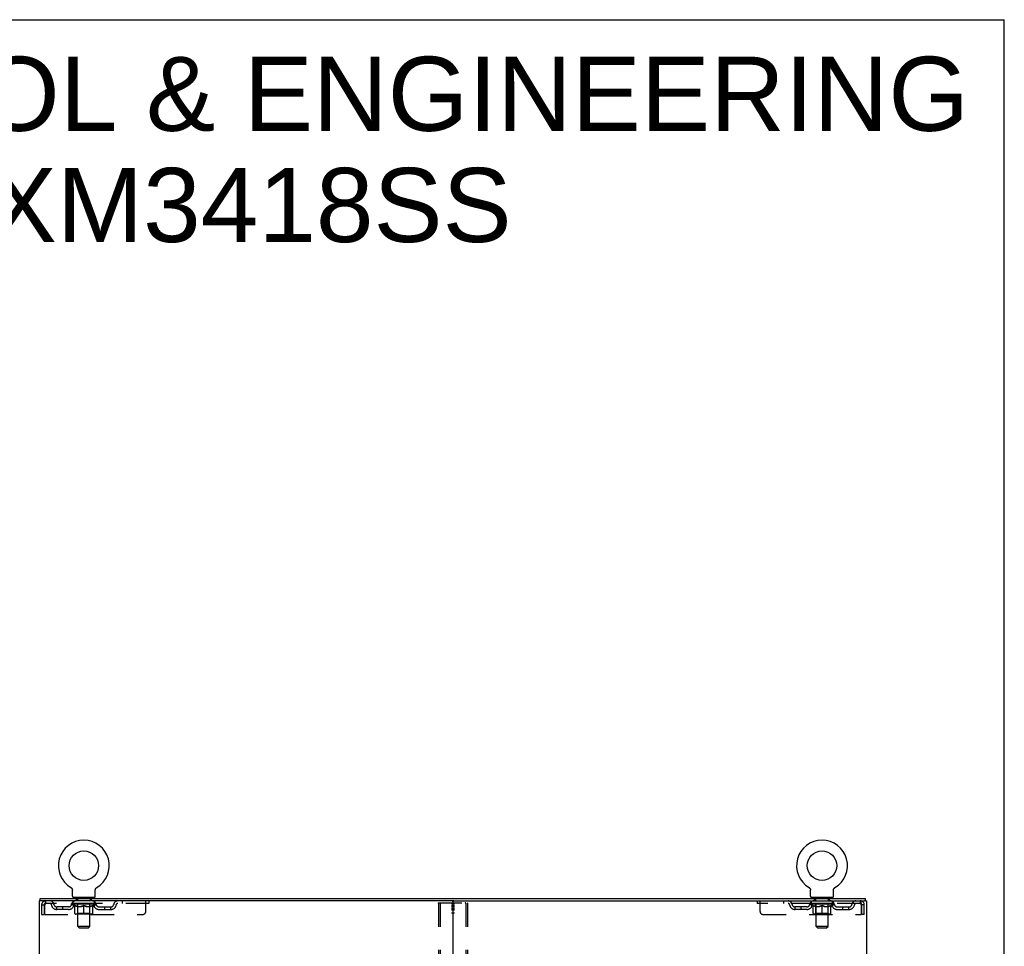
# Model space of a CAD drawing. Header units: inches. Extents: x 0 to 174, y 0 to 112.
# Tile 14 of 14: x 133 to 174, y 74 to 112. Entities that reach past the tile are written whole.
import ezdxf

# ---------------------------------------------------------------- set-up
doc = ezdxf.new("R2010")
doc.units = ezdxf.units.IN
doc.header["$LTSCALE"] = 9.560375
doc.header["$MEASUREMENT"] = 0
doc.linetypes.add('HIDDEN', pattern=[0.2, 0.1, -0.1])
doc.layers.get('0').update_dxf_attribs({"linetype": 'CONTINUOUS'})
for name, color, linetype in [('DEFAULT_2', 8, 'HIDDEN'), ('DIMENSIONS', 7, 'CONTINUOUS'), ('WITNESSMARKS', 7, 'CONTINUOUS')]:
    doc.layers.add(name, color=color, linetype=linetype)
doc.styles.get("Standard").update_dxf_attribs({"font": 'arial.ttf'})

msp = doc.modelspace()

# ---------------------------------------------------------------- linework, layer by layer
at = {"color": 7, "linetype": 'Continuous'}
for p, q in [((0, 112.475), (173.825, 112.475)), ((173.825, 0), (173.825, 112.475)), ((135.205, 76.551), (135.205, 76.551)), ((135.205, 76.551), (135.208, 76.549)), ((135.208, 76.549), (135.212, 76.546)), ((135.212, 76.546), (135.215, 76.544)), ((135.215, 76.544), (135.219, 76.541)), ((135.219, 76.541), (135.222, 76.538)), ((135.222, 76.538), (135.225, 76.536)), ((135.225, 76.536), (135.229, 76.533)), ((135.229, 76.533), (135.232, 76.529)), ((135.232, 76.529), (135.235, 76.526)), ((135.235, 76.526), (135.237, 76.523)), ((135.237, 76.523), (135.24, 76.52)), ((135.24, 76.52), (135.243, 76.516)), ((135.243, 76.516), (135.245, 76.512)), ((135.245, 76.513), (135.247, 76.509)), ((135.247, 76.509), (135.25, 76.505)), ((135.25, 76.505), (135.252, 76.501)), ((135.252, 76.501), (135.254, 76.497)), ((135.254, 76.497), (135.256, 76.493)), ((135.255, 76.493), (135.257, 76.489)), ((135.257, 76.489), (135.259, 76.485)), ((135.259, 76.485), (135.26, 76.481)), ((135.26, 76.481), (135.261, 76.477)), ((135.261, 76.477), (135.262, 76.473)), ((135.262, 76.473), (135.263, 76.469)), ((135.263, 76.469), (135.264, 76.464)), ((135.266, 76.451), (135.266, 76.447)), ((135.266, 76.447), (135.266, 76.443)), ((135.266, 76.194), (135.266, 76.443)), ((136.216, 76.194), (136.216, 76.443)), ((136.218, 76.464), (136.219, 76.469)), ((136.219, 76.473), (136.221, 76.477)), ((136.219, 76.469), (136.219, 76.473)), ((136.221, 76.477), (136.222, 76.481)), ((136.222, 76.481), (136.223, 76.485)), ((136.223, 76.485), (136.225, 76.489)), ((136.225, 76.489), (136.226, 76.493)), ((136.226, 76.493), (136.228, 76.497)), ((136.228, 76.497), (136.23, 76.501)), ((136.23, 76.501), (136.232, 76.505)), ((136.232, 76.505), (136.234, 76.509)), ((136.234, 76.509), (136.237, 76.513)), ((136.237, 76.512), (136.239, 76.516)), ((136.239, 76.516), (136.242, 76.52)), ((136.242, 76.52), (136.245, 76.523)), ((136.245, 76.523), (136.247, 76.526)), ((136.247, 76.526), (136.25, 76.529)), ((136.25, 76.529), (136.253, 76.533)), ((136.253, 76.533), (136.257, 76.536)), ((136.256, 76.536), (136.26, 76.538)), ((136.26, 76.538), (136.263, 76.541)), ((136.263, 76.541), (136.267, 76.544)), ((136.266, 76.544), (136.27, 76.546)), ((136.27, 76.546), (136.274, 76.549)), ((136.27, 76.546), (136.272, 76.547)), ((136.274, 76.549), (136.277, 76.551)), ((136.277, 76.551), (136.277, 76.551)), ((165.747, 76.551), (165.747, 76.551)), ((165.747, 76.551), (165.75, 76.549)), ((165.75, 76.549), (165.754, 76.546)), ((165.754, 76.546), (165.757, 76.544)), ((165.757, 76.544), (165.761, 76.541)), ((165.761, 76.541), (165.764, 76.538)), ((165.764, 76.538), (165.767, 76.536)), ((165.767, 76.536), (165.771, 76.533)), ((165.771, 76.533), (165.774, 76.529)), ((165.774, 76.529), (165.777, 76.526)), ((165.777, 76.526), (165.779, 76.523)), ((165.779, 76.523), (165.782, 76.52)), ((165.782, 76.52), (165.785, 76.516)), ((165.785, 76.516), (165.787, 76.512)), ((165.787, 76.513), (165.789, 76.509)), ((165.789, 76.509), (165.792, 76.505)), ((165.792, 76.505), (165.794, 76.501)), ((165.794, 76.501), (165.796, 76.497)), ((165.796, 76.497), (165.798, 76.493)), ((165.797, 76.493), (165.799, 76.489)), ((165.799, 76.489), (165.801, 76.485)), ((165.801, 76.485), (165.802, 76.481)), ((165.802, 76.481), (165.803, 76.477)), ((165.803, 76.477), (165.804, 76.473)), ((165.804, 76.473), (165.805, 76.469)), ((165.805, 76.469), (165.806, 76.464)), ((165.808, 76.451), (165.808, 76.447)), ((165.808, 76.447), (165.808, 76.443)), ((165.808, 76.194), (165.808, 76.443)), ((166.758, 76.194), (166.758, 76.443)), ((166.76, 76.464), (166.761, 76.469)), ((166.761, 76.473), (166.763, 76.477)), ((166.761, 76.469), (166.761, 76.473)), ((166.763, 76.477), (166.764, 76.481)), ((166.764, 76.481), (166.765, 76.485)), ((166.765, 76.485), (166.767, 76.489)), ((166.767, 76.489), (166.768, 76.493)), ((166.768, 76.493), (166.77, 76.497)), ((166.77, 76.497), (166.772, 76.501)), ((166.772, 76.501), (166.774, 76.505)), ((166.774, 76.505), (166.776, 76.509)), ((166.776, 76.509), (166.779, 76.513)), ((166.779, 76.512), (166.781, 76.516)), ((166.781, 76.516), (166.784, 76.52)), ((166.784, 76.52), (166.787, 76.523)), ((166.787, 76.523), (166.789, 76.526)), ((166.789, 76.526), (166.792, 76.529)), ((166.792, 76.529), (166.795, 76.533)), ((166.795, 76.533), (166.799, 76.536)), ((166.798, 76.536), (166.802, 76.538)), ((166.802, 76.538), (166.805, 76.541)), ((166.805, 76.541), (166.809, 76.544)), ((166.808, 76.544), (166.812, 76.546)), ((166.812, 76.546), (166.816, 76.549)), ((166.812, 76.546), (166.814, 76.547)), ((166.816, 76.549), (166.819, 76.551)), ((166.819, 76.551), (166.819, 76.551)), ((133.939, 76), (133.939, 76.104)), ((133.977, 76), (133.943, 76)), ((135.303, 76.134), (135.303, 76.104)), ((136.178, 76.134), (135.303, 76.134)), ((136.178, 76.134), (136.178, 76.104)), ((151.052, 76), (150.972, 76)), ((165.845, 76.134), (165.845, 76.104)), ((166.72, 76.134), (165.845, 76.134)), ((166.72, 76.134), (166.72, 76.104)), ((168.081, 76), (168.047, 76)), ((168.085, 76), (168.085, 76.104))]:
    msp.add_line(p, q, dxfattribs=at)
at = {"color": 3, "linetype": 'Continuous'}
for p, q in [((133.887, 76), (133.887, 8.208)), ((133.943, 76), (133.887, 76)), ((133.939, 76.104), (168.085, 76.104)), ((150.972, 76), (133.977, 76)), ((151.012, 75.96), (151.012, 8.248)), ((151.052, 76), (168.047, 76)), ((168.081, 76), (168.137, 76)), ((168.137, 8.208), (168.137, 76))]:
    msp.add_line(p, q, dxfattribs=at)
at = {"color": 7, "linetype": 'Continuous'}
for points in [[(135.264, 76.464), (135.265, 76.46), (135.265, 76.456), (135.266, 76.451), (135.266, 76.447)], [(136.216, 76.447), (136.216, 76.451), (136.217, 76.456), (136.217, 76.46), (136.218, 76.464)], [(136.216, 76.443), (136.216, 76.447), (136.216, 76.451), (136.217, 76.456), (136.217, 76.46), (136.218, 76.464)], [(165.806, 76.464), (165.807, 76.46), (165.807, 76.456), (165.808, 76.451), (165.808, 76.447)], [(166.758, 76.443), (166.758, 76.447), (166.758, 76.451), (166.759, 76.456), (166.759, 76.46), (166.76, 76.464)], [(166.758, 76.447), (166.758, 76.451), (166.759, 76.456), (166.759, 76.46), (166.76, 76.464)]]:
    msp.add_lwpolyline(points, dxfattribs=at)
for centre in [(135.741, 77.458), (166.283, 77.458)]:
    msp.add_circle(centre, 0.609, dxfattribs=at)
for centre, radius, start, end in [((135.741, 77.458), 1.054, 300.3993, 239.6007), ((166.283, 77.458), 1.054, 300.3993, 239.6007), ((135.326, 76.194), 0.06, 180, 270), ((136.156, 76.194), 0.06, 270, 360), ((165.868, 76.194), 0.06, 180, 270), ((166.698, 76.194), 0.06, 270, 360)]:
    msp.add_arc(centre, radius, start, end, dxfattribs=at)
at = {"color": 3, "linetype": 'Continuous'}
for centre, start, end in [((150.972, 75.96), 0, 90), ((151.052, 75.96), 90, 180)]:
    msp.add_arc(centre, 0.04, start, end, dxfattribs=at)
at = {"layer": 'DEFAULT_2', "color": 8, "linetype": 'HIDDEN'}
for p, q in [((135.205, 76.551), (135.205, 76.551)), ((135.21, 76.547), (135.212, 76.546)), ((165.747, 76.551), (165.747, 76.551)), ((165.752, 76.547), (165.754, 76.546)), ((133.991, 75.833), (133.991, 75.438)), ((133.991, 75.833), (134.095, 75.833)), ((134.095, 75.833), (134.095, 75.438)), ((134.125, 75.438), (134.125, 75.833)), ((134.158, 76), (134.158, 75.896)), ((138.428, 75.896), (134.158, 75.896)), ((135.235, 75.859), (135.235, 75.896)), ((135.362, 75.77), (135.235, 75.859)), ((136.247, 75.859), (135.235, 75.859)), ((135.242, 75.891), (135.242, 75.896)), ((135.249, 75.888), (135.249, 75.891)), ((135.249, 75.888), (136.233, 75.888)), ((135.256, 75.888), (135.256, 75.891)), ((135.257, 75.888), (135.257, 75.891)), ((135.265, 75.891), (135.265, 75.896)), ((135.278, 75.888), (135.278, 75.891)), ((135.28, 75.888), (135.28, 75.891)), ((135.303, 75.896), (135.303, 76)), ((135.303, 75.891), (135.303, 75.896)), ((135.314, 75.888), (135.314, 75.891)), ((135.316, 75.888), (135.316, 75.891)), ((135.48, 75.891), (135.319, 75.891)), ((135.353, 75.891), (135.353, 75.896)), ((135.354, 75.888), (135.354, 75.891)), ((135.355, 75.888), (135.355, 75.891)), ((135.357, 75.888), (135.357, 75.891)), ((135.363, 75.888), (135.363, 75.891)), ((135.363, 75.888), (135.363, 75.891)), ((135.366, 75.888), (135.366, 75.891)), ((135.368, 75.888), (135.368, 75.892)), ((135.37, 75.48), (135.37, 75.804)), ((135.372, 75.888), (135.372, 75.891)), ((135.383, 75.888), (135.383, 75.891)), ((135.396, 76.134), (135.396, 76.104)), ((135.398, 75.888), (135.398, 75.893)), ((135.398, 75.888), (135.398, 75.891)), ((135.414, 75.888), (135.414, 75.891)), ((135.414, 75.888), (135.414, 75.891)), ((135.416, 75.891), (135.416, 75.896)), ((135.423, 75.888), (135.423, 75.891)), ((135.427, 75.888), (135.427, 75.891)), ((135.431, 76.044), (135.431, 76.124)), ((135.434, 75.888), (135.434, 75.891)), ((135.5, 76.034), (135.441, 76.034)), ((135.443, 75.888), (135.443, 75.894)), ((135.455, 75.888), (135.455, 75.891)), ((135.458, 75.888), (135.458, 75.891)), ((135.48, 75.888), (135.48, 75.891)), ((135.533, 75.891), (135.484, 75.891)), ((135.488, 75.891), (135.488, 75.896)), ((135.491, 75.482), (135.491, 75.857)), ((135.492, 74.944), (135.492, 76.024)), ((135.493, 75.888), (135.493, 75.891)), ((135.497, 75.888), (135.497, 75.891)), ((135.502, 75.888), (135.502, 75.895)), ((135.505, 75.888), (135.505, 75.891)), ((135.514, 75.888), (135.514, 75.891)), ((135.533, 75.888), (135.533, 75.891)), ((135.593, 75.891), (135.546, 75.891)), ((135.562, 75.888), (135.562, 75.891)), ((135.568, 75.891), (135.568, 75.896)), ((135.571, 75.888), (135.571, 75.891)), ((135.573, 75.888), (135.573, 75.896)), ((135.575, 75.888), (135.575, 75.891)), ((135.581, 75.888), (135.581, 75.891)), ((135.593, 75.888), (135.593, 75.891)), ((135.657, 75.891), (135.614, 75.891)), ((135.624, 75.888), (135.624, 75.891)), ((135.649, 75.891), (135.711, 75.895)), ((135.653, 75.891), (135.653, 75.896)), ((135.653, 75.891), (135.653, 75.896)), ((135.653, 75.896), (135.653, 75.896)), ((135.653, 75.888), (135.653, 75.891)), ((135.657, 75.888), (135.657, 75.891)), ((135.657, 75.888), (135.657, 75.891)), ((135.658, 75.888), (135.658, 75.891)), ((135.686, 75.891), (135.737, 75.891)), ((135.69, 75.888), (135.69, 75.891)), ((135.694, 75.891), (135.694, 75.894)), ((135.711, 75.891), (135.711, 75.895)), ((135.724, 75.888), (135.724, 75.891)), ((135.739, 75.891), (135.739, 75.891)), ((135.739, 75.888), (135.739, 75.891)), ((135.739, 75.888), (135.739, 75.891)), ((135.741, 75.891), (135.741, 75.896)), ((135.741, 75.896), (135.832, 75.891)), ((135.741, 75.45), (135.741, 75.805)), ((135.743, 75.888), (135.743, 75.891)), ((135.743, 75.888), (135.743, 75.891)), ((135.743, 75.891), (135.743, 75.891)), ((135.758, 75.888), (135.758, 75.891)), ((135.758, 75.891), (135.796, 75.891)), ((135.792, 75.888), (135.792, 75.891)), ((135.824, 75.888), (135.824, 75.891)), ((135.825, 75.888), (135.825, 75.891)), ((135.825, 75.888), (135.825, 75.891)), ((135.825, 75.891), (135.868, 75.891)), ((135.828, 75.891), (135.828, 75.896)), ((135.828, 75.896), (135.829, 75.896)), ((135.828, 75.888), (135.828, 75.891)), ((135.829, 75.891), (135.829, 75.896)), ((135.858, 75.888), (135.858, 75.891)), ((135.889, 75.888), (135.889, 75.891)), ((135.889, 75.891), (135.936, 75.891)), ((135.901, 75.888), (135.901, 75.891)), ((135.907, 75.888), (135.907, 75.891)), ((135.909, 75.888), (135.909, 75.896)), ((135.911, 75.888), (135.911, 75.891)), ((135.914, 75.891), (135.914, 75.896)), ((135.92, 75.888), (135.92, 75.891)), ((135.949, 75.888), (135.949, 75.891)), ((135.949, 75.891), (135.998, 75.891)), ((135.968, 75.888), (135.968, 75.891)), ((135.977, 75.888), (135.977, 75.891)), ((135.98, 75.888), (135.98, 75.895)), ((136.041, 76.034), (135.982, 76.034)), ((135.985, 75.888), (135.985, 75.891)), ((135.989, 75.888), (135.989, 75.891)), ((135.99, 74.944), (135.99, 76.024)), ((135.991, 75.482), (135.991, 75.857)), ((135.994, 75.891), (135.994, 75.896)), ((136.002, 75.888), (136.002, 75.891)), ((136.002, 75.891), (136.163, 75.891)), ((136.024, 75.888), (136.024, 75.891)), ((136.026, 75.888), (136.026, 75.891)), ((136.039, 75.888), (136.039, 75.894)), ((136.048, 75.888), (136.048, 75.891)), ((136.051, 76.044), (136.051, 76.124)), ((136.055, 75.888), (136.055, 75.891)), ((136.059, 75.888), (136.059, 75.891)), ((136.066, 75.891), (136.066, 75.896)), ((136.068, 75.888), (136.068, 75.891)), ((136.068, 75.888), (136.068, 75.891)), ((136.084, 75.888), (136.084, 75.893)), ((136.084, 75.888), (136.084, 75.891)), ((136.086, 76.134), (136.086, 76.104)), ((136.099, 75.888), (136.099, 75.891)), ((136.11, 75.888), (136.11, 75.891)), ((136.111, 75.48), (136.111, 75.804)), ((136.113, 75.888), (136.113, 75.892)), ((136.116, 75.888), (136.116, 75.891)), ((136.119, 75.888), (136.119, 75.891)), ((136.119, 75.888), (136.119, 75.891)), ((136.12, 75.77), (136.247, 75.859)), ((136.125, 75.888), (136.125, 75.891)), ((136.127, 75.888), (136.127, 75.891)), ((136.128, 75.888), (136.128, 75.891)), ((136.129, 75.891), (136.129, 75.896)), ((136.166, 75.888), (136.166, 75.891)), ((136.168, 75.888), (136.168, 75.891)), ((136.178, 75.896), (136.178, 76)), ((136.179, 75.891), (136.179, 75.896)), ((136.202, 75.888), (136.202, 75.891)), ((136.204, 75.888), (136.204, 75.891)), ((136.217, 75.891), (136.217, 75.896)), ((136.225, 75.888), (136.225, 75.891)), ((136.225, 75.888), (136.225, 75.891)), ((136.233, 75.888), (136.233, 75.891)), ((136.239, 75.891), (136.239, 75.896)), ((136.247, 75.859), (136.247, 75.896)), ((137.328, 76), (137.328, 75.896)), ((138.303, 75.563), (138.303, 76)), ((138.428, 76), (138.428, 75.896)), ((150.408, 75.887), (150.408, 8.322)), ((150.429, 75.917), (151.595, 75.917)), ((150.482, 75.887), (150.482, 8.322)), ((151.542, 75.887), (151.542, 8.322)), ((151.616, 75.887), (151.616, 8.322)), ((163.595, 76), (163.595, 75.896)), ((167.866, 75.896), (163.595, 75.896)), ((163.72, 75.563), (163.72, 76)), ((164.695, 76), (164.695, 75.896)), ((165.777, 75.859), (165.777, 75.896)), ((166.789, 75.859), (165.777, 75.859)), ((165.904, 75.77), (165.777, 75.859)), ((165.784, 75.891), (165.784, 75.896)), ((165.791, 75.888), (165.791, 75.891)), ((165.791, 75.888), (166.775, 75.888)), ((165.798, 75.888), (165.798, 75.891)), ((165.799, 75.888), (165.799, 75.891)), ((165.807, 75.891), (165.807, 75.896)), ((165.82, 75.888), (165.82, 75.891)), ((165.822, 75.888), (165.822, 75.891)), ((165.845, 75.896), (165.845, 76)), ((165.845, 75.891), (165.845, 75.896)), ((165.856, 75.888), (165.856, 75.891)), ((165.858, 75.888), (165.858, 75.891)), ((166.022, 75.891), (165.861, 75.891)), ((165.895, 75.891), (165.895, 75.896)), ((165.896, 75.888), (165.896, 75.891)), ((165.897, 75.888), (165.897, 75.891)), ((165.899, 75.888), (165.899, 75.891)), ((165.905, 75.888), (165.905, 75.891)), ((165.905, 75.888), (165.905, 75.891)), ((165.908, 75.888), (165.908, 75.891)), ((165.91, 75.888), (165.91, 75.892)), ((165.912, 75.48), (165.912, 75.804)), ((165.914, 75.888), (165.914, 75.891)), ((165.925, 75.888), (165.925, 75.891)), ((165.938, 76.134), (165.938, 76.104)), ((165.94, 75.888), (165.94, 75.893)), ((165.94, 75.888), (165.94, 75.891)), ((165.956, 75.888), (165.956, 75.891)), ((165.956, 75.888), (165.956, 75.891)), ((165.958, 75.891), (165.958, 75.896)), ((165.965, 75.888), (165.965, 75.891)), ((165.969, 75.888), (165.969, 75.891)), ((165.973, 76.044), (165.973, 76.124)), ((165.976, 75.888), (165.976, 75.891)), ((166.042, 76.034), (165.983, 76.034)), ((165.985, 75.888), (165.985, 75.894)), ((165.997, 75.888), (165.997, 75.891)), ((166, 75.888), (166, 75.891)), ((166.022, 75.888), (166.022, 75.891)), ((166.075, 75.891), (166.026, 75.891)), ((166.03, 75.891), (166.03, 75.896)), ((166.033, 75.482), (166.033, 75.857)), ((166.034, 74.944), (166.034, 76.024)), ((166.035, 75.888), (166.035, 75.891)), ((166.039, 75.888), (166.039, 75.891)), ((166.044, 75.888), (166.044, 75.895)), ((166.047, 75.888), (166.047, 75.891)), ((166.056, 75.888), (166.056, 75.891)), ((166.075, 75.888), (166.075, 75.891)), ((166.135, 75.891), (166.088, 75.891)), ((166.104, 75.888), (166.104, 75.891)), ((166.11, 75.891), (166.11, 75.896)), ((166.113, 75.888), (166.113, 75.891)), ((166.115, 75.888), (166.115, 75.896)), ((166.117, 75.888), (166.117, 75.891)), ((166.123, 75.888), (166.123, 75.891)), ((166.135, 75.888), (166.135, 75.891)), ((166.199, 75.891), (166.156, 75.891)), ((166.166, 75.888), (166.166, 75.891)), ((166.191, 75.891), (166.253, 75.895)), ((166.195, 75.891), (166.195, 75.896)), ((166.195, 75.891), (166.195, 75.896)), ((166.195, 75.896), (166.195, 75.896)), ((166.195, 75.888), (166.195, 75.891)), ((166.199, 75.888), (166.199, 75.891)), ((166.199, 75.888), (166.199, 75.891)), ((166.2, 75.888), (166.2, 75.891)), ((166.228, 75.891), (166.279, 75.891)), ((166.232, 75.888), (166.232, 75.891)), ((166.236, 75.891), (166.236, 75.894)), ((166.253, 75.891), (166.253, 75.895)), ((166.266, 75.888), (166.266, 75.891)), ((166.281, 75.891), (166.281, 75.891)), ((166.281, 75.888), (166.281, 75.891)), ((166.281, 75.888), (166.281, 75.891)), ((166.283, 75.891), (166.283, 75.896)), ((166.283, 75.896), (166.374, 75.891)), ((166.283, 75.45), (166.283, 75.805)), ((166.285, 75.888), (166.285, 75.891)), ((166.285, 75.888), (166.285, 75.891)), ((166.285, 75.891), (166.285, 75.891)), ((166.3, 75.888), (166.3, 75.891)), ((166.3, 75.891), (166.338, 75.891)), ((166.334, 75.888), (166.334, 75.891)), ((166.366, 75.888), (166.366, 75.891)), ((166.367, 75.888), (166.367, 75.891)), ((166.367, 75.888), (166.367, 75.891)), ((166.367, 75.891), (166.41, 75.891)), ((166.37, 75.891), (166.37, 75.896)), ((166.37, 75.896), (166.371, 75.896)), ((166.37, 75.888), (166.37, 75.891)), ((166.371, 75.891), (166.371, 75.896)), ((166.4, 75.888), (166.4, 75.891)), ((166.431, 75.888), (166.431, 75.891)), ((166.431, 75.891), (166.478, 75.891)), ((166.443, 75.888), (166.443, 75.891)), ((166.449, 75.888), (166.449, 75.891)), ((166.451, 75.888), (166.451, 75.896)), ((166.453, 75.888), (166.453, 75.891)), ((166.456, 75.891), (166.456, 75.896)), ((166.462, 75.888), (166.462, 75.891)), ((166.491, 75.888), (166.491, 75.891)), ((166.491, 75.891), (166.54, 75.891)), ((166.51, 75.888), (166.51, 75.891)), ((166.519, 75.888), (166.519, 75.891)), ((166.522, 75.888), (166.522, 75.895)), ((166.583, 76.034), (166.524, 76.034)), ((166.527, 75.888), (166.527, 75.891)), ((166.531, 75.888), (166.531, 75.891)), ((166.532, 74.944), (166.532, 76.024)), ((166.533, 75.482), (166.533, 75.857)), ((166.536, 75.891), (166.536, 75.896)), ((166.544, 75.888), (166.544, 75.891)), ((166.544, 75.891), (166.705, 75.891)), ((166.566, 75.888), (166.566, 75.891)), ((166.568, 75.888), (166.568, 75.891)), ((166.581, 75.888), (166.581, 75.894)), ((166.59, 75.888), (166.59, 75.891)), ((166.593, 76.044), (166.593, 76.124)), ((166.597, 75.888), (166.597, 75.891)), ((166.601, 75.888), (166.601, 75.891)), ((166.608, 75.891), (166.608, 75.896)), ((166.61, 75.888), (166.61, 75.891)), ((166.61, 75.888), (166.61, 75.891)), ((166.626, 75.888), (166.626, 75.893)), ((166.626, 75.888), (166.626, 75.891)), ((166.628, 76.134), (166.628, 76.104)), ((166.641, 75.888), (166.641, 75.891)), ((166.652, 75.888), (166.652, 75.891)), ((166.653, 75.48), (166.653, 75.804)), ((166.655, 75.888), (166.655, 75.892)), ((166.658, 75.888), (166.658, 75.891)), ((166.661, 75.888), (166.661, 75.891)), ((166.661, 75.888), (166.661, 75.891)), ((166.662, 75.77), (166.789, 75.859)), ((166.667, 75.888), (166.667, 75.891)), ((166.669, 75.888), (166.669, 75.891)), ((166.67, 75.888), (166.67, 75.891)), ((166.671, 75.891), (166.671, 75.896)), ((166.708, 75.888), (166.708, 75.891)), ((166.71, 75.888), (166.71, 75.891)), ((166.72, 75.896), (166.72, 76)), ((166.721, 75.891), (166.721, 75.896)), ((166.744, 75.888), (166.744, 75.891)), ((166.746, 75.888), (166.746, 75.891)), ((166.759, 75.891), (166.759, 75.896)), ((166.767, 75.888), (166.767, 75.891)), ((166.767, 75.888), (166.767, 75.891)), ((166.775, 75.888), (166.775, 75.891)), ((166.781, 75.891), (166.781, 75.896)), ((166.789, 75.859), (166.789, 75.896)), ((167.866, 76), (167.866, 75.896)), ((167.899, 75.833), (167.899, 75.438)), ((167.929, 75.438), (167.929, 75.833)), ((168.033, 75.833), (167.929, 75.833)), ((168.033, 75.438), (168.033, 75.833)), ((133.991, 75.438), (134.095, 75.438)), ((134.125, 75.438), (138.178, 75.438)), ((134.626, 75.645), (134.626, 75.749)), ((135.109, 75.749), (134.626, 75.749)), ((135.109, 75.645), (134.626, 75.645)), ((134.876, 75.645), (134.876, 75.749)), ((135.362, 75.77), (135.37, 75.77)), ((136.082, 75.45), (135.4, 75.45)), ((135.491, 75.482), (135.459, 75.45)), ((135.484, 75.77), (135.628, 75.77)), ((135.991, 75.482), (135.491, 75.482)), ((135.854, 75.77), (135.998, 75.77)), ((135.991, 75.482), (136.023, 75.45)), ((136.111, 75.77), (136.12, 75.77)), ((136.373, 75.749), (136.856, 75.749)), ((136.373, 75.645), (136.856, 75.645)), ((136.606, 75.645), (136.606, 75.749)), ((136.856, 75.645), (136.856, 75.749)), ((163.845, 75.438), (167.899, 75.438)), ((165.168, 75.645), (165.168, 75.749)), ((165.651, 75.749), (165.168, 75.749)), ((165.651, 75.645), (165.168, 75.645)), ((165.418, 75.645), (165.418, 75.749)), ((165.904, 75.77), (165.912, 75.77)), ((166.624, 75.45), (165.942, 75.45)), ((166.033, 75.482), (166.001, 75.45)), ((166.026, 75.77), (166.17, 75.77)), ((166.533, 75.482), (166.033, 75.482)), ((166.396, 75.77), (166.54, 75.77)), ((166.533, 75.482), (166.565, 75.45)), ((166.653, 75.77), (166.662, 75.77)), ((166.915, 75.749), (167.398, 75.749)), ((166.915, 75.645), (167.398, 75.645)), ((167.148, 75.645), (167.148, 75.749)), ((167.398, 75.645), (167.398, 75.749)), ((168.033, 75.438), (167.929, 75.438)), ((135.552, 74.884), (135.492, 74.944)), ((135.99, 74.944), (135.492, 74.944)), ((135.552, 74.884), (135.93, 74.884)), ((135.93, 74.884), (135.99, 74.944)), ((166.532, 74.944), (166.034, 74.944)), ((166.094, 74.884), (166.034, 74.944)), ((166.094, 74.884), (166.472, 74.884)), ((166.472, 74.884), (166.532, 74.944))]:
    msp.add_line(p, q, dxfattribs=at)
for points in [[(134.158, 76), (134.156, 75.999), (134.153, 75.996), (134.151, 75.991), (134.149, 75.984), (134.146, 75.975), (134.144, 75.964), (134.141, 75.951), (134.139, 75.937), (134.137, 75.922), (134.134, 75.906), (134.132, 75.888), (134.13, 75.87), (134.127, 75.852), (134.125, 75.833)], [(134.158, 75.896), (134.156, 75.896), (134.153, 75.895), (134.151, 75.893), (134.149, 75.89), (134.146, 75.887), (134.144, 75.883), (134.141, 75.878), (134.139, 75.873), (134.137, 75.867), (134.134, 75.861), (134.132, 75.854), (134.13, 75.847), (134.127, 75.84), (134.125, 75.833)], [(135.37, 75.804), (135.39, 75.796), (135.409, 75.789), (135.428, 75.783), (135.447, 75.778), (135.466, 75.773), (135.484, 75.77)], [(135.49, 75.77), (135.471, 75.773), (135.451, 75.778), (135.431, 75.783), (135.411, 75.789), (135.391, 75.797), (135.37, 75.804)], [(135.741, 75.805), (135.72, 75.797), (135.7, 75.79), (135.68, 75.783), (135.66, 75.778), (135.64, 75.773), (135.62, 75.77)], [(135.628, 75.77), (135.647, 75.774), (135.665, 75.778), (135.684, 75.783), (135.703, 75.789), (135.722, 75.796), (135.741, 75.803)], [(135.862, 75.77), (135.842, 75.773), (135.822, 75.778), (135.802, 75.783), (135.782, 75.79), (135.762, 75.797), (135.741, 75.805)], [(135.741, 75.803), (135.76, 75.796), (135.78, 75.789), (135.798, 75.783), (135.817, 75.778), (135.835, 75.773), (135.854, 75.77)], [(136.111, 75.804), (136.091, 75.796), (136.071, 75.789), (136.051, 75.783), (136.031, 75.778), (136.011, 75.773), (135.992, 75.77)], [(135.998, 75.77), (136.016, 75.774), (136.035, 75.778), (136.054, 75.783), (136.073, 75.789), (136.092, 75.796), (136.111, 75.804)], [(150.408, 75.887), (150.409, 75.895), (150.411, 75.902), (150.414, 75.908), (150.419, 75.913), (150.424, 75.916), (150.429, 75.917)], [(150.503, 75.917), (150.497, 75.916), (150.492, 75.913), (150.488, 75.908), (150.484, 75.902), (150.482, 75.895), (150.482, 75.887)], [(151.542, 75.887), (151.541, 75.895), (151.539, 75.902), (151.536, 75.908), (151.532, 75.913), (151.527, 75.916), (151.521, 75.917)], [(151.595, 75.917), (151.6, 75.916), (151.605, 75.913), (151.61, 75.908), (151.613, 75.902), (151.615, 75.895), (151.616, 75.887)], [(166.032, 75.77), (166.013, 75.773), (165.993, 75.778), (165.973, 75.783), (165.953, 75.789), (165.933, 75.797), (165.912, 75.804)], [(165.912, 75.804), (165.932, 75.796), (165.951, 75.789), (165.97, 75.783), (165.989, 75.778), (166.008, 75.773), (166.026, 75.77)], [(166.283, 75.805), (166.262, 75.797), (166.242, 75.79), (166.222, 75.783), (166.202, 75.778), (166.182, 75.773), (166.162, 75.77)], [(166.17, 75.77), (166.189, 75.774), (166.207, 75.778), (166.226, 75.783), (166.245, 75.789), (166.264, 75.796), (166.283, 75.803)], [(166.404, 75.77), (166.384, 75.773), (166.364, 75.778), (166.344, 75.783), (166.324, 75.79), (166.304, 75.797), (166.283, 75.805)], [(166.283, 75.803), (166.302, 75.796), (166.322, 75.789), (166.34, 75.783), (166.359, 75.778), (166.377, 75.773), (166.396, 75.77)], [(166.653, 75.804), (166.633, 75.796), (166.613, 75.789), (166.593, 75.783), (166.573, 75.778), (166.553, 75.773), (166.534, 75.77)], [(166.54, 75.77), (166.558, 75.774), (166.577, 75.778), (166.596, 75.783), (166.615, 75.789), (166.634, 75.796), (166.653, 75.804)], [(167.871, 75.996), (167.868, 75.999), (167.866, 76)], [(167.88, 75.883), (167.878, 75.887), (167.875, 75.89), (167.873, 75.893), (167.871, 75.895), (167.868, 75.896), (167.866, 75.896)], [(167.871, 75.996), (167.873, 75.991), (167.875, 75.984), (167.878, 75.975), (167.88, 75.964), (167.882, 75.951), (167.885, 75.937), (167.887, 75.922), (167.89, 75.906), (167.892, 75.888), (167.894, 75.87), (167.897, 75.852), (167.899, 75.833)], [(167.88, 75.883), (167.882, 75.878), (167.885, 75.873), (167.887, 75.867), (167.89, 75.861), (167.892, 75.854), (167.894, 75.847), (167.897, 75.84), (167.899, 75.833)]]:
    msp.add_lwpolyline(points, dxfattribs=at)
for centre, radius, start, end in [((134.158, 75.833), 0.167, 90, 180), ((134.158, 75.833), 0.063, 90, 180), ((134.337, 75.833), 0.167, 8.0716, 90), ((134.338, 75.834), 0.0625, 7.9863, 90), ((134.626, 75.874), 0.229, 187.9863, 270), ((134.626, 75.874), 0.125, 188.0716, 270), ((135.109, 75.874), 0.125, 270, 351.9284), ((135.109, 75.874), 0.229, 270, 352.0137), ((135.398, 75.833), 0.167, 90, 171.9284), ((135.398, 75.834), 0.0625, 90, 172.0137), ((135.421, 76.124), 0.01, 0, 90), ((135.441, 76.044), 0.01, 180, 270), ((135.459, 75.857), 0.0318, 0, 90), ((135.482, 76.024), 0.01, 0, 90), ((136, 76.024), 0.01, 90, 180), ((136.023, 75.857), 0.0318, 90, 180), ((136.041, 76.044), 0.01, 270, 360), ((136.061, 76.124), 0.01, 90, 180), ((136.083, 75.833), 0.167, 8.0716, 90), ((136.084, 75.834), 0.0625, 7.9863, 90), ((136.373, 75.874), 0.229, 187.9863, 270), ((136.373, 75.874), 0.125, 188.0716, 270), ((136.856, 75.874), 0.125, 270, 351.9284), ((136.856, 75.874), 0.229, 270, 352.0137), ((137.145, 75.833), 0.167, 90, 171.9284), ((137.144, 75.834), 0.0625, 90, 172.0137), ((164.879, 75.833), 0.167, 8.0716, 90), ((164.88, 75.834), 0.0625, 7.9863, 90), ((165.168, 75.874), 0.229, 187.9863, 270), ((165.168, 75.874), 0.125, 188.0716, 270), ((165.651, 75.874), 0.125, 270, 351.9284), ((165.651, 75.874), 0.229, 270, 352.0137), ((165.94, 75.833), 0.167, 90, 171.9284), ((165.94, 75.834), 0.0625, 90, 172.0137), ((165.963, 76.124), 0.01, 0, 90), ((165.983, 76.044), 0.01, 180, 270), ((166.001, 75.857), 0.0318, 0, 90), ((166.024, 76.024), 0.01, 0, 90), ((166.542, 76.024), 0.01, 90, 180), ((166.565, 75.857), 0.0318, 90, 180), ((166.583, 76.044), 0.01, 270, 360), ((166.603, 76.124), 0.01, 90, 180), ((166.625, 75.833), 0.167, 8.0716, 90), ((166.626, 75.834), 0.0625, 7.9863, 90), ((166.915, 75.874), 0.229, 187.9863, 270), ((166.915, 75.874), 0.125, 188.0716, 270), ((167.398, 75.874), 0.125, 270, 351.9284), ((167.398, 75.874), 0.229, 270, 352.0137), ((167.687, 75.833), 0.167, 90, 171.9284), ((167.686, 75.834), 0.0625, 90, 172.0137), ((167.866, 75.833), 0.167, 0, 90), ((167.866, 75.833), 0.063, 0, 90), ((135.4, 75.48), 0.0296, 180, 270), ((136.082, 75.48), 0.0296, 270, 360), ((138.178, 75.563), 0.125, 270, 360), ((163.845, 75.563), 0.125, 180, 270), ((165.942, 75.48), 0.0296, 180, 270), ((166.624, 75.48), 0.0296, 270, 360)]:
    msp.add_arc(centre, radius, start, end, dxfattribs=at)
for centre, major_axis, ratio, start_param, end_param in [((135.741, 75.896), (0.506, 0.005), 0.05963, 2.96643, 3.140963), ((135.219, 75.887), (0.158, 0), 0.060556, 0.430652, 1.470503), ((135.741, 75.896), (0.506, 0), 0.060556, -3.141593, -2.96706), ((135.219, 75.881), (0.158, 0.002), 0.05963, 1.376596, 1.469874), ((135.741, 75.896), (0.506, 0.011), 0.05688, 2.791345, 2.965878), ((135.199, 75.887), (0.158, 0.002), 0.05963, 0.25549, 1.295341), ((135.254, 75.887), (0.158, -0.002), 0.05963, 0.605815, 1.645666), ((135.741, 75.896), (0.506, -0.005), 0.05963, -2.96643, -2.791898), ((135.254, 75.881), (0.158, 0), 0.060556, 1.551758, 1.645036), ((135.199, 75.881), (0.158, 0.003), 0.05688, 1.20151, 1.294789), ((135.255, 75.883), (0.131, 0.001), 0.05963, 1.065228, 1.614276), ((135.239, 75.883), (0.131, 0.003), 0.05688, 0.890143, 1.43919), ((135.286, 75.883), (0.131, 0), 0.060556, 1.240391, 1.789438), ((135.741, 75.896), (0.506, 0.015), 0.052395, 2.616403, 2.790936), ((135.196, 75.887), (0.158, 0.003), 0.05688, 0.080405, 1.120256), ((135.304, 75.887), (0.158, -0.003), 0.05688, 0.7809, 1.820751), ((135.741, 75.896), (0.506, -0.011), 0.05688, -2.791345, -2.616812), ((135.304, 75.881), (0.158, -0.002), 0.05963, 1.72692, 1.820198), ((135.196, 75.881), (0.158, 0.005), 0.052395, 1.026568, 1.119847), ((135.239, 75.883), (0.131, 0.004), 0.052395, 0.715201, 1.264248), ((135.33, 75.883), (0.131, -0.001), 0.05963, 1.415553, 1.9646), ((135.741, 75.896), (0.506, 0.02), 0.046319, 2.441654, 2.616187), ((135.368, 75.887), (0.158, -0.005), 0.052395, 0.955842, 1.995693), ((135.741, 75.896), (0.506, -0.015), 0.052395, -2.616403, -2.44187), ((135.21, 75.887), (0.158, 0.005), 0.052395, -0.094537, 0.945314), ((135.368, 75.881), (0.158, -0.003), 0.05688, 1.902006, 1.995284), ((135.21, 75.881), (0.158, 0.006), 0.046319, 0.851819, 0.945098), ((135.254, 75.883), (0.131, 0.005), 0.046319, 0.540452, 1.089499), ((135.387, 75.883), (0.131, -0.003), 0.05688, 1.590638, 2.139686), ((135.741, 75.896), (0.506, 0.024), 0.038841, 2.267123, 2.441656), ((135.442, 75.887), (0.158, -0.006), 0.046319, 1.130591, 2.170442), ((135.24, 75.887), (0.158, 0.006), 0.046319, -0.269286, 0.770565), ((135.741, 75.896), (0.506, -0.02), 0.046319, -2.441654, -2.267121), ((135.442, 75.881), (0.158, -0.005), 0.052395, 2.076947, 2.170226), ((135.24, 75.881), (0.158, 0.007), 0.038841, 0.677289, 0.770567), ((135.283, 75.883), (0.131, 0.006), 0.038841, 0.365921, 0.914969), ((135.455, 75.883), (0.131, -0.004), 0.052395, 1.76558, 2.314627), ((135.741, 75.896), (0.506, 0.027), 0.030195, 2.09281, 2.267343), ((135.526, 75.887), (0.158, -0.007), 0.038841, 1.305122, 2.344973), ((135.285, 75.887), (0.158, 0.007), 0.038841, -0.443817, 0.596034), ((135.741, 75.896), (0.506, -0.024), 0.038841, -2.267123, -2.092591), ((135.526, 75.881), (0.158, -0.006), 0.046319, 2.251696, 2.344975), ((135.285, 75.881), (0.158, 0.008), 0.030195, 0.502975, 0.596254), ((135.327, 75.883), (0.131, 0.007), 0.030195, 0.191608, 0.740655), ((135.531, 75.883), (0.131, -0.005), 0.046319, 1.940329, 2.489376), ((135.343, 75.887), (0.158, 0.008), 0.030195, -0.61813, 0.421721), ((135.741, 75.896), (0.506, 0.029), 0.020645, 1.918687, 2.09322), ((135.616, 75.887), (0.158, -0.008), 0.030195, 1.479435, 2.519286), ((135.741, 75.896), (0.506, -0.027), 0.030195, -2.09281, -1.918277), ((135.616, 75.881), (0.158, -0.007), 0.038841, 2.426227, 2.519505), ((135.343, 75.881), (0.158, 0.009), 0.020645, 0.328852, 0.422131), ((135.383, 75.883), (0.131, 0.007), 0.020645, 0.017485, 0.566532), ((135.614, 75.883), (0.131, -0.006), 0.038841, 2.11486, 2.663907), ((135.414, 75.887), (0.158, 0.009), 0.020645, -0.792253, 0.247598), ((135.741, 75.896), (0.506, 0.03), 0.010478, 1.744704, 1.919237), ((135.71, 75.887), (0.158, -0.009), 0.020645, 1.653558, 2.693409), ((135.741, 75.896), (0.506, -0.029), 0.020645, -1.918687, -1.744154), ((135.71, 75.881), (0.158, -0.008), 0.030195, 2.60054, 2.693819), ((135.414, 75.881), (0.158, 0.009), 0.010478, 0.154869, 0.248148), ((135.449, 75.883), (0.131, 0.008), 0.010478, 6.126688, 6.675735), ((135.7, 75.883), (0.131, -0.007), 0.030195, 2.289173, 2.83822), ((135.495, 75.887), (0.158, 0.009), 0.010478, -0.966236, -0.000846), ((135.806, 75.887), (0.158, -0.009), 0.010478, 1.827541, 2.867392), ((135.741, 75.896), (0.506, -0.03), 0.010478, -1.744704, -1.570171), ((135.806, 75.881), (0.158, -0.009), 0.020645, 2.774664, 2.867942), ((135.788, 75.883), (0.131, -0.007), 0.020645, 2.463296, 3.012344), ((135.676, 75.887), (0.158, 0.009), 0.010478, 0.274201, 1.314052), ((135.608, 75.883), (0.131, 0.008), 0.010478, -0.000298, 0.504314), ((135.583, 75.881), (0.158, 0.009), 0.010478, 0.192946, 0.399283), ((135.741, 75.896), (0.506, 0.03), 0.010478, -1.578586, -1.396888), ((135.899, 75.881), (0.158, -0.009), 0.010478, 2.948646, 3.041925), ((135.874, 75.883), (0.131, -0.008), 0.010478, 2.637279, 3.142076), ((135.771, 75.887), (0.158, 0.009), 0.020645, 0.448184, 1.488034), ((135.694, 75.883), (0.131, 0.007), 0.020645, 0.129249, 0.678296), ((135.676, 75.881), (0.158, 0.009), 0.020645, 0.273651, 0.366929), ((135.987, 75.887), (0.158, -0.009), 0.010478, -3.140747, -2.175357), ((135.741, 75.896), (0.506, 0.029), 0.020645, -1.397439, -1.222906), ((135.741, 75.896), (0.506, -0.03), 0.010478, 1.222355, 1.396888), ((135.866, 75.887), (0.158, 0.008), 0.030195, 0.622307, 1.662158), ((135.782, 75.883), (0.131, 0.007), 0.030195, 0.303372, 0.852419), ((136.032, 75.883), (0.131, -0.008), 0.010478, 2.749043, 3.29809), ((136.068, 75.887), (0.158, -0.009), 0.020645, 2.893995, 3.933846), ((135.771, 75.881), (0.158, 0.008), 0.030195, 0.447774, 0.541052), ((136.068, 75.881), (0.158, -0.009), 0.010478, 2.893445, 2.986723), ((135.741, 75.896), (0.506, 0.027), 0.030195, -1.223315, -1.048783), ((135.741, 75.896), (0.506, -0.029), 0.020645, 1.048373, 1.222906), ((135.956, 75.887), (0.158, 0.007), 0.038841, 0.79662, 1.836471), ((135.868, 75.883), (0.131, 0.006), 0.038841, 0.477686, 1.026733), ((136.099, 75.883), (0.131, -0.007), 0.020645, 2.57506, 3.124108), ((136.138, 75.887), (0.158, -0.008), 0.030195, 2.719872, 3.759723), ((136.04, 75.887), (0.158, 0.006), 0.046319, 0.971151, 2.011002), ((135.866, 75.881), (0.158, 0.007), 0.038841, 0.622087, 0.715366), ((136.138, 75.881), (0.158, -0.009), 0.020645, 2.719462, 2.812741), ((135.741, 75.896), (0.506, 0.024), 0.038841, -1.049002, -0.874469), ((135.741, 75.896), (0.506, -0.027), 0.030195, 0.87425, 1.048783), ((135.951, 75.883), (0.131, 0.005), 0.046319, 0.652216, 1.201263), ((136.114, 75.887), (0.158, 0.005), 0.052395, 1.1459, 2.185751), ((136.155, 75.883), (0.131, -0.007), 0.030195, 2.400937, 2.949985), ((136.197, 75.887), (0.158, -0.007), 0.038841, 2.545558, 3.585409), ((136.027, 75.883), (0.131, 0.004), 0.052395, 0.826965, 1.376012), ((135.956, 75.881), (0.158, 0.006), 0.046319, 0.796618, 0.889896), ((136.197, 75.881), (0.158, -0.008), 0.030195, 2.545339, 2.638617), ((136.178, 75.887), (0.158, 0.003), 0.05688, 1.320842, 2.360692), ((135.741, 75.896), (0.506, 0.02), 0.046319, -0.874471, -0.699939), ((135.741, 75.896), (0.506, -0.024), 0.038841, 0.699936, 0.874469), ((136.242, 75.887), (0.158, -0.006), 0.046319, 2.371028, 3.410879), ((136.199, 75.883), (0.131, -0.006), 0.038841, 2.226624, 2.775671), ((136.228, 75.887), (0.158, 0.002), 0.05963, 1.495927, 2.535778), ((136.095, 75.883), (0.131, 0.003), 0.05688, 1.001907, 1.550954), ((136.272, 75.887), (0.158, -0.005), 0.052395, 2.196279, 3.23613), ((136.04, 75.881), (0.158, 0.005), 0.052395, 0.971367, 1.064645), ((136.228, 75.883), (0.131, -0.005), 0.046319, 2.052093, 2.601141), ((136.263, 75.887), (0.158, 0), 0.060556, 1.671089, 2.71094), ((136.242, 75.881), (0.158, -0.007), 0.038841, 2.371026, 2.464304), ((136.285, 75.887), (0.158, -0.003), 0.05688, 2.021337, 3.061188), ((135.741, 75.896), (0.506, 0.015), 0.052395, -0.699723, -0.52519), ((135.741, 75.896), (0.506, -0.02), 0.046319, 0.525406, 0.699939), ((136.282, 75.887), (0.158, -0.002), 0.05963, 1.846251, 2.886102), ((136.152, 75.883), (0.131, 0.001), 0.05963, 1.176993, 1.72604), ((136.243, 75.883), (0.131, -0.004), 0.052395, 1.877344, 2.426392), ((136.196, 75.883), (0.131, 0), 0.060556, 1.352155, 1.901202), ((136.243, 75.883), (0.131, -0.003), 0.05688, 1.702402, 2.25145), ((136.227, 75.883), (0.131, -0.001), 0.05963, 1.527317, 2.076364), ((136.114, 75.881), (0.158, 0.003), 0.05688, 1.146309, 1.239587), ((136.272, 75.881), (0.158, -0.006), 0.046319, 2.196495, 2.289773), ((135.741, 75.896), (0.506, 0.011), 0.05688, -0.524781, -0.350248), ((135.741, 75.896), (0.506, -0.015), 0.052395, 0.350657, 0.52519), ((136.178, 75.881), (0.158, 0.002), 0.05963, 1.321394, 1.414673), ((136.285, 75.881), (0.158, -0.005), 0.052395, 2.021746, 2.115024), ((135.741, 75.896), (0.506, 0.005), 0.05963, -0.349695, -0.175162), ((135.741, 75.896), (0.506, -0.011), 0.05688, 0.175715, 0.350248), ((136.228, 75.881), (0.158, 0), 0.060556, 1.496556, 1.589835), ((136.282, 75.881), (0.158, -0.003), 0.05688, 1.846804, 1.940083), ((136.263, 75.881), (0.158, -0.002), 0.05963, 1.671719, 1.764997), ((135.741, 75.896), (0.506, 0), 0.060556, -0.174533, 0), ((135.741, 75.896), (0.506, -0.005), 0.05963, 0.000629, 0.175162), ((166.283, 75.896), (0.506, 0.005), 0.05963, 2.96643, 3.140963), ((165.761, 75.887), (0.158, 0), 0.060556, 0.430652, 1.470503), ((166.283, 75.896), (0.506, 0), 0.060556, -3.141593, -2.96706), ((165.761, 75.881), (0.158, 0.002), 0.05963, 1.376596, 1.469874), ((166.283, 75.896), (0.506, 0.011), 0.05688, 2.791345, 2.965878), ((165.741, 75.887), (0.158, 0.002), 0.05963, 0.25549, 1.295341), ((165.796, 75.887), (0.158, -0.002), 0.05963, 0.605815, 1.645666), ((166.283, 75.896), (0.506, -0.005), 0.05963, -2.96643, -2.791898), ((165.796, 75.881), (0.158, 0), 0.060556, 1.551758, 1.645036), ((165.741, 75.881), (0.158, 0.003), 0.05688, 1.20151, 1.294789), ((165.797, 75.883), (0.131, 0.001), 0.05963, 1.065228, 1.614276), ((165.781, 75.883), (0.131, 0.003), 0.05688, 0.890143, 1.43919), ((165.828, 75.883), (0.131, 0), 0.060556, 1.240391, 1.789438), ((166.283, 75.896), (0.506, 0.015), 0.052395, 2.616403, 2.790936), ((165.738, 75.887), (0.158, 0.003), 0.05688, 0.080405, 1.120256), ((165.846, 75.887), (0.158, -0.003), 0.05688, 0.7809, 1.820751), ((166.283, 75.896), (0.506, -0.011), 0.05688, -2.791345, -2.616812), ((165.846, 75.881), (0.158, -0.002), 0.05963, 1.72692, 1.820198), ((165.738, 75.881), (0.158, 0.005), 0.052395, 1.026568, 1.119847), ((165.781, 75.883), (0.131, 0.004), 0.052395, 0.715201, 1.264248), ((165.872, 75.883), (0.131, -0.001), 0.05963, 1.415553, 1.9646), ((166.283, 75.896), (0.506, 0.02), 0.046319, 2.441654, 2.616187), ((165.91, 75.887), (0.158, -0.005), 0.052395, 0.955842, 1.995693), ((166.283, 75.896), (0.506, -0.015), 0.052395, -2.616403, -2.44187), ((165.752, 75.887), (0.158, 0.005), 0.052395, -0.094537, 0.945314), ((165.91, 75.881), (0.158, -0.003), 0.05688, 1.902006, 1.995284), ((165.752, 75.881), (0.158, 0.006), 0.046319, 0.851819, 0.945098), ((165.796, 75.883), (0.131, 0.005), 0.046319, 0.540452, 1.089499), ((165.929, 75.883), (0.131, -0.003), 0.05688, 1.590638, 2.139686), ((166.283, 75.896), (0.506, 0.024), 0.038841, 2.267123, 2.441656), ((165.984, 75.887), (0.158, -0.006), 0.046319, 1.130591, 2.170442), ((165.782, 75.887), (0.158, 0.006), 0.046319, -0.269286, 0.770565), ((166.283, 75.896), (0.506, -0.02), 0.046319, -2.441654, -2.267121), ((165.984, 75.881), (0.158, -0.005), 0.052395, 2.076947, 2.170226), ((165.782, 75.881), (0.158, 0.007), 0.038841, 0.677289, 0.770567), ((165.825, 75.883), (0.131, 0.006), 0.038841, 0.365921, 0.914969), ((165.997, 75.883), (0.131, -0.004), 0.052395, 1.76558, 2.314627), ((166.283, 75.896), (0.506, 0.027), 0.030195, 2.09281, 2.267343), ((166.068, 75.887), (0.158, -0.007), 0.038841, 1.305122, 2.344973), ((165.827, 75.887), (0.158, 0.007), 0.038841, -0.443817, 0.596034), ((166.283, 75.896), (0.506, -0.024), 0.038841, -2.267123, -2.092591), ((166.068, 75.881), (0.158, -0.006), 0.046319, 2.251696, 2.344975), ((165.827, 75.881), (0.158, 0.008), 0.030195, 0.502975, 0.596254), ((165.869, 75.883), (0.131, 0.007), 0.030195, 0.191608, 0.740655), ((166.073, 75.883), (0.131, -0.005), 0.046319, 1.940329, 2.489376), ((165.885, 75.887), (0.158, 0.008), 0.030195, -0.61813, 0.421721), ((166.283, 75.896), (0.506, 0.029), 0.020645, 1.918687, 2.09322), ((166.158, 75.887), (0.158, -0.008), 0.030195, 1.479435, 2.519286), ((166.283, 75.896), (0.506, -0.027), 0.030195, -2.09281, -1.918277), ((166.158, 75.881), (0.158, -0.007), 0.038841, 2.426227, 2.519505), ((165.885, 75.881), (0.158, 0.009), 0.020645, 0.328852, 0.422131), ((165.925, 75.883), (0.131, 0.007), 0.020645, 0.017485, 0.566532), ((166.156, 75.883), (0.131, -0.006), 0.038841, 2.11486, 2.663907), ((165.956, 75.887), (0.158, 0.009), 0.020645, -0.792253, 0.247598), ((166.283, 75.896), (0.506, 0.03), 0.010478, 1.744704, 1.919237), ((166.252, 75.887), (0.158, -0.009), 0.020645, 1.653558, 2.693409), ((166.283, 75.896), (0.506, -0.029), 0.020645, -1.918687, -1.744154), ((166.252, 75.881), (0.158, -0.008), 0.030195, 2.60054, 2.693819), ((165.956, 75.881), (0.158, 0.009), 0.010478, 0.154869, 0.248148), ((165.991, 75.883), (0.131, 0.008), 0.010478, 6.126688, 6.675735), ((166.242, 75.883), (0.131, -0.007), 0.030195, 2.289173, 2.83822), ((166.037, 75.887), (0.158, 0.009), 0.010478, -0.966236, -0.000846), ((166.348, 75.887), (0.158, -0.009), 0.010478, 1.827541, 2.867392), ((166.283, 75.896), (0.506, -0.03), 0.010478, -1.744704, -1.570171), ((166.348, 75.881), (0.158, -0.009), 0.020645, 2.774664, 2.867942), ((166.33, 75.883), (0.131, -0.007), 0.020645, 2.463296, 3.012344), ((166.218, 75.887), (0.158, 0.009), 0.010478, 0.274201, 1.314052), ((166.15, 75.883), (0.131, 0.008), 0.010478, -0.000298, 0.504314), ((166.125, 75.881), (0.158, 0.009), 0.010478, 0.192946, 0.399283), ((166.283, 75.896), (0.506, 0.03), 0.010478, -1.578586, -1.396888), ((166.441, 75.881), (0.158, -0.009), 0.010478, 2.948646, 3.041925), ((166.416, 75.883), (0.131, -0.008), 0.010478, 2.637279, 3.142076), ((166.313, 75.887), (0.158, 0.009), 0.020645, 0.448184, 1.488034), ((166.236, 75.883), (0.131, 0.007), 0.020645, 0.129249, 0.678296), ((166.218, 75.881), (0.158, 0.009), 0.020645, 0.273651, 0.366929), ((166.529, 75.887), (0.158, -0.009), 0.010478, -3.140747, -2.175357), ((166.283, 75.896), (0.506, 0.029), 0.020645, -1.397439, -1.222906), ((166.283, 75.896), (0.506, -0.03), 0.010478, 1.222355, 1.396888), ((166.408, 75.887), (0.158, 0.008), 0.030195, 0.622307, 1.662158), ((166.324, 75.883), (0.131, 0.007), 0.030195, 0.303372, 0.852419), ((166.574, 75.883), (0.131, -0.008), 0.010478, 2.749043, 3.29809), ((166.61, 75.887), (0.158, -0.009), 0.020645, 2.893995, 3.933846), ((166.313, 75.881), (0.158, 0.008), 0.030195, 0.447774, 0.541052), ((166.61, 75.881), (0.158, -0.009), 0.010478, 2.893445, 2.986723), ((166.283, 75.896), (0.506, 0.027), 0.030195, -1.223315, -1.048783), ((166.283, 75.896), (0.506, -0.029), 0.020645, 1.048373, 1.222906), ((166.498, 75.887), (0.158, 0.007), 0.038841, 0.79662, 1.836471), ((166.41, 75.883), (0.131, 0.006), 0.038841, 0.477686, 1.026733), ((166.641, 75.883), (0.131, -0.007), 0.020645, 2.57506, 3.124108), ((166.68, 75.887), (0.158, -0.008), 0.030195, 2.719872, 3.759723), ((166.582, 75.887), (0.158, 0.006), 0.046319, 0.971151, 2.011002), ((166.408, 75.881), (0.158, 0.007), 0.038841, 0.622087, 0.715366), ((166.68, 75.881), (0.158, -0.009), 0.020645, 2.719462, 2.812741), ((166.283, 75.896), (0.506, 0.024), 0.038841, -1.049002, -0.874469), ((166.283, 75.896), (0.506, -0.027), 0.030195, 0.87425, 1.048783), ((166.493, 75.883), (0.131, 0.005), 0.046319, 0.652216, 1.201263), ((166.656, 75.887), (0.158, 0.005), 0.052395, 1.1459, 2.185751), ((166.697, 75.883), (0.131, -0.007), 0.030195, 2.400937, 2.949985), ((166.739, 75.887), (0.158, -0.007), 0.038841, 2.545558, 3.585409), ((166.569, 75.883), (0.131, 0.004), 0.052395, 0.826965, 1.376012), ((166.498, 75.881), (0.158, 0.006), 0.046319, 0.796618, 0.889896), ((166.739, 75.881), (0.158, -0.008), 0.030195, 2.545339, 2.638617), ((166.72, 75.887), (0.158, 0.003), 0.05688, 1.320842, 2.360692), ((166.283, 75.896), (0.506, 0.02), 0.046319, -0.874471, -0.699939), ((166.283, 75.896), (0.506, -0.024), 0.038841, 0.699936, 0.874469), ((166.784, 75.887), (0.158, -0.006), 0.046319, 2.371028, 3.410879), ((166.741, 75.883), (0.131, -0.006), 0.038841, 2.226624, 2.775671), ((166.77, 75.887), (0.158, 0.002), 0.05963, 1.495927, 2.535778), ((166.637, 75.883), (0.131, 0.003), 0.05688, 1.001907, 1.550954), ((166.814, 75.887), (0.158, -0.005), 0.052395, 2.196279, 3.23613), ((166.582, 75.881), (0.158, 0.005), 0.052395, 0.971367, 1.064645), ((166.77, 75.883), (0.131, -0.005), 0.046319, 2.052093, 2.601141), ((166.805, 75.887), (0.158, 0), 0.060556, 1.671089, 2.71094), ((166.784, 75.881), (0.158, -0.007), 0.038841, 2.371026, 2.464304), ((166.827, 75.887), (0.158, -0.003), 0.05688, 2.021337, 3.061188), ((166.283, 75.896), (0.506, 0.015), 0.052395, -0.699723, -0.52519), ((166.283, 75.896), (0.506, -0.02), 0.046319, 0.525406, 0.699939), ((166.824, 75.887), (0.158, -0.002), 0.05963, 1.846251, 2.886102), ((166.694, 75.883), (0.131, 0.001), 0.05963, 1.176993, 1.72604), ((166.785, 75.883), (0.131, -0.004), 0.052395, 1.877344, 2.426392), ((166.738, 75.883), (0.131, 0), 0.060556, 1.352155, 1.901202), ((166.785, 75.883), (0.131, -0.003), 0.05688, 1.702402, 2.25145), ((166.769, 75.883), (0.131, -0.001), 0.05963, 1.527317, 2.076364), ((166.656, 75.881), (0.158, 0.003), 0.05688, 1.146309, 1.239587), ((166.814, 75.881), (0.158, -0.006), 0.046319, 2.196495, 2.289773), ((166.283, 75.896), (0.506, 0.011), 0.05688, -0.524781, -0.350248), ((166.283, 75.896), (0.506, -0.015), 0.052395, 0.350657, 0.52519), ((166.72, 75.881), (0.158, 0.002), 0.05963, 1.321394, 1.414673), ((166.827, 75.881), (0.158, -0.005), 0.052395, 2.021746, 2.115024), ((166.283, 75.896), (0.506, 0.005), 0.05963, -0.349695, -0.175162), ((166.283, 75.896), (0.506, -0.011), 0.05688, 0.175715, 0.350248), ((166.77, 75.881), (0.158, 0), 0.060556, 1.496556, 1.589835), ((166.824, 75.881), (0.158, -0.003), 0.05688, 1.846804, 1.940083), ((166.805, 75.881), (0.158, -0.002), 0.05963, 1.671719, 1.764997), ((166.283, 75.896), (0.506, 0), 0.060556, -0.174533, 0), ((166.283, 75.896), (0.506, -0.005), 0.05963, 0.000629, 0.175162)]:
    msp.add_ellipse(centre, major_axis=major_axis, ratio=ratio, start_param=start_param, end_param=end_param, dxfattribs=at)
at = {"layer": 'WITNESSMARKS', "color": 40, "linetype": 'Continuous'}
for p, q in [((150.949, 75.875), (151.074, 75.875)), ((150.949, 75.813), (151.074, 75.813)), ((150.949, 75.75), (151.074, 75.75)), ((150.949, 75.688), (151.074, 75.688)), ((150.949, 75.625), (151.074, 75.625)), ((150.949, 75.5), (151.074, 75.5))]:
    msp.add_line(p, q, dxfattribs=at)

# ---------------------------------------------------------------- texts
at = {"layer": 'DIMENSIONS', "color": 2, "linetype": 'Continuous', "insert": (133.555, 110.941), "char_height": 3.0675, "width": 77.47433, "attachment_point": 2, "line_spacing_factor": 0.9}
msp.add_mtext('SAGINAW CONTROL & ENGINEERING\\PSCE-N68XM3418SS', dxfattribs=at)

doc.saveas('drawing.dxf')
